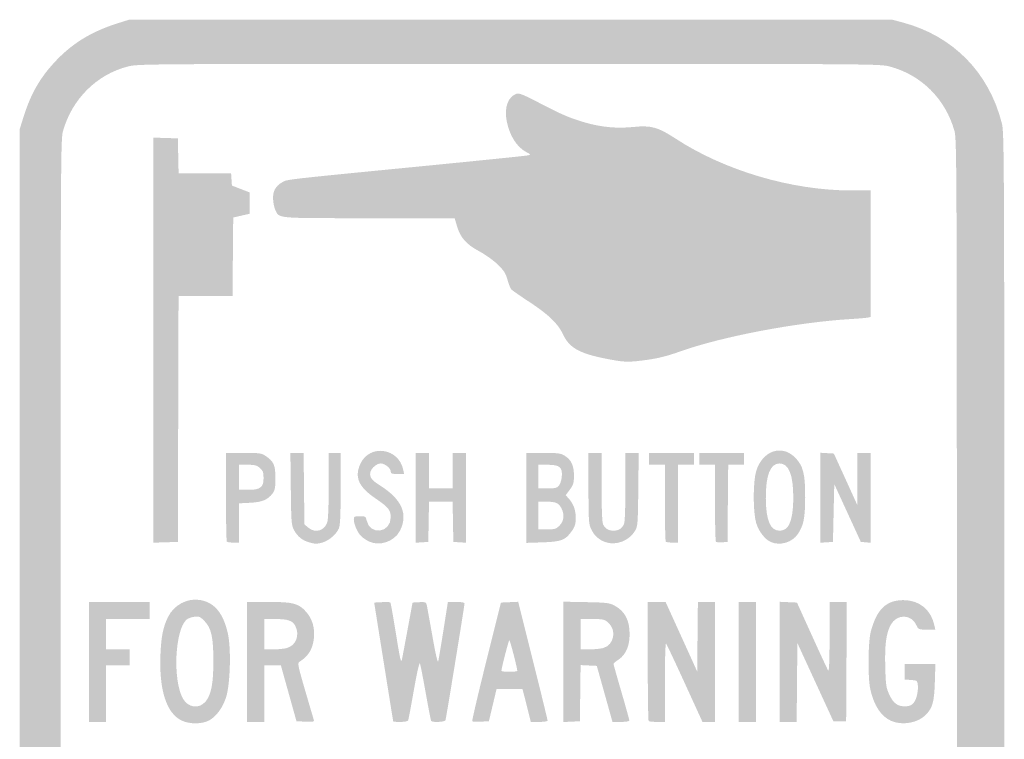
# Model space of a CAD drawing. Header units: inches. Extents: x -4.4 to 4.4, y -6 to 6.
# Tile 2 of 2: x -4.4 to 4.4, y -0.4 to 6. Entities that reach past the tile are written whole.
import ezdxf

# ---------------------------------------------------------------- set-up
doc = ezdxf.new("R2010")
doc.units = ezdxf.units.IN
doc.header["$MEASUREMENT"] = 0

msp = doc.modelspace()

# ---------------------------------------------------------------- hatches: boundary and pattern name
h = msp.add_hatch(color=7)
edge = h.paths.add_edge_path()
edge.add_spline(control_points=[(-3.404, -5.9877), (-3.6429, -5.9474), (-3.8879, -5.8172), (-4.0597, -5.6393), (-4.2083, -5.4855), (-4.293, -5.3403), (-4.3613, -5.1224)], knot_values=[0, 0, 0, 0, 1, 1, 1, 2, 2, 2, 2], degree=3, periodic=0)
edge.add_line((-4.3613, -5.1224), (-4.3941, -5.0176))
edge.add_line((-4.3941, -5.0176), (-4.3941, 0))
edge.add_line((-4.3941, 0), (-4.3941, 5.0176))
edge.add_line((-4.3941, 5.0176), (-4.3613, 5.1224))
edge.add_spline(control_points=[(-4.3613, 5.1224), (-4.293, 5.3403), (-4.2083, 5.4855), (-4.0597, 5.6393), (-3.9146, 5.7896), (-3.7437, 5.8918), (-3.521, 5.9617)], knot_values=[0, 0, 0, 0, 1, 1, 1, 2, 2, 2, 2], degree=3, periodic=0)
edge.add_line((-3.521, 5.9617), (-3.4176, 5.9941))
edge.add_line((-3.4176, 5.9941), (-0.0118, 5.9941))
edge.add_line((-0.0118, 5.9941), (3.3941, 5.9941))
edge.add_line((3.3941, 5.9941), (3.4898, 5.9686))
edge.add_spline(control_points=[(3.4898, 5.9686), (3.9373, 5.849), (4.2579, 5.5226), (4.3719, 5.0706), (4.3935, 4.9847), (4.3941, 4.8473), (4.3941, 0), (4.3941, -4.8473), (4.3935, -4.9847), (4.3719, -5.0706), (4.2586, -5.5198), (3.9465, -5.8399), (3.4962, -5.9684)], knot_values=[0, 0, 0, 0, 1, 1, 1, 2, 2, 2, 3, 3, 3, 4, 4, 4, 4], degree=3, periodic=0)
edge.add_line((3.4962, -5.9684), (3.4059, -5.9941))
edge.add_line((3.4059, -5.9941), (0.0294, -5.9957))
edge.add_spline(control_points=[(0.0294, -5.9957), (-1.8276, -5.9966), (-3.3727, -5.993), (-3.404, -5.9877)], knot_values=[0, 0, 0, 0, 1, 1, 1, 1], degree=3, periodic=0)
edge = h.paths.add_edge_path(flags=0)
edge.add_spline(control_points=[(3.3675, -5.5773), (3.6506, -5.5048), (3.8705, -5.2867), (3.9495, -5), (3.9696, -4.9271), (3.9706, -4.695), (3.9706, 0), (3.9706, 4.695), (3.9696, 4.9271), (3.9495, 5), (3.8705, 5.2867), (3.6506, 5.5048), (3.3675, 5.5773), (3.2807, 5.5995), (3.2012, 5.6), (-0.0294, 5.6), (-3.2832, 5.6), (-3.3389, 5.5996), (-3.4281, 5.5768), (-3.7068, 5.5055), (-3.9267, 5.2868), (-4.0078, 5), (-4.0286, 4.9263), (-4.0294, 4.7441), (-4.0294, 0), (-4.0294, -4.7441), (-4.0286, -4.9263), (-4.0078, -5), (-3.9273, -5.2844), (-3.708, -5.5041), (-3.4328, -5.5763), (-3.3494, -5.5981), (-3.2552, -5.5987), (-0.0342, -5.5994), (3.2023, -5.6), (3.2806, -5.5995), (3.3675, -5.5773)], knot_values=[0, 0, 0, 0, 1, 1, 1, 2, 2, 2, 3, 3, 3, 4, 4, 4, 5, 5, 5, 6, 6, 6, 7, 7, 7, 8, 8, 8, 9, 9, 9, 10, 10, 10, 11, 11, 11, 12, 12, 12, 12], degree=3, periodic=0)
h = msp.add_hatch(color=7)
edge = h.paths.add_edge_path()
edge.add_spline(control_points=[(0.8888, 2.9602), (0.6127, 3.01), (0.5158, 3.0599), (0.458, 3.1822), (0.4104, 3.283), (0.3275, 3.3631), (0.1523, 3.4778), (0.071, 3.531), (-0.0011, 3.5815), (-0.0081, 3.5902), (-0.015, 3.5988), (-0.0297, 3.6373), (-0.0407, 3.6757), (-0.0571, 3.733), (-0.0729, 3.7573), (-0.1283, 3.811), (-0.166, 3.8475), (-0.2396, 3.8999), (-0.2945, 3.9294), (-0.4098, 3.9914), (-0.4606, 4.0492), (-0.4914, 4.1541)], knot_values=[0, 0, 0, 0, 1, 1, 1, 2, 2, 2, 3, 3, 3, 4, 4, 4, 5, 5, 5, 6, 6, 6, 7, 7, 7, 7], degree=3, periodic=0)
edge.add_line((-0.4914, 4.1541), (-0.5118, 4.2235))
edge.add_line((-0.5118, 4.2235), (-1.2768, 4.2235))
edge.add_spline(control_points=[(-1.2768, 4.2235), (-2.1169, 4.2235), (-2.0733, 4.2198), (-2.112, 4.2945), (-2.1217, 4.3133), (-2.1309, 4.3576), (-2.1325, 4.3929), (-2.1357, 4.4655), (-2.1125, 4.5079), (-2.0493, 4.5449), (-2.0068, 4.5698), (-2.0333, 4.5668), (-0.7941, 4.688), (-0.2959, 4.7368), (0.125, 4.7798), (0.1412, 4.7835), (0.1703, 4.7903), (0.1701, 4.7906), (0.1294, 4.8118), (0.0437, 4.8563), (-0.022, 4.9598), (-0.0474, 5.0904), (-0.0712, 5.2123), (-0.0343, 5.311), (0.044, 5.3347), (0.0636, 5.3406), (0.1131, 5.3202), (0.2381, 5.2547), (0.4376, 5.1502), (0.5168, 5.1162), (0.6548, 5.0763), (0.7968, 5.0351), (0.9364, 5.0224), (1.0836, 5.0371), (1.2415, 5.0529), (1.3031, 5.0361), (1.4568, 4.9355), (1.896, 4.6479), (2.4959, 4.4706), (3.03, 4.4706)], knot_values=[0, 0, 0, 0, 1, 1, 1, 2, 2, 2, 3, 3, 3, 4, 4, 4, 5, 5, 5, 6, 6, 6, 7, 7, 7, 8, 8, 8, 9, 9, 9, 10, 10, 10, 11, 11, 11, 12, 12, 12, 13, 13, 13, 13], degree=3, periodic=0)
edge.add_line((3.03, 4.4706), (3.2, 4.4706))
edge.add_line((3.2, 4.4706), (3.2, 3.9061))
edge.add_line((3.2, 3.9061), (3.2, 3.3416))
edge.add_line((3.2, 3.3416), (3.1735, 3.3362))
edge.add_spline(control_points=[(3.1735, 3.3362), (3.159, 3.3333), (3.092, 3.3276), (3.0248, 3.3236), (2.5426, 3.295), (1.8679, 3.1665), (1.4941, 3.0321), (1.391, 2.9951), (1.3063, 2.9736), (1.2108, 2.9602), (1.0501, 2.9378), (1.013, 2.9378), (0.8888, 2.9602)], knot_values=[0, 0, 0, 0, 1, 1, 1, 2, 2, 2, 3, 3, 3, 4, 4, 4, 4], degree=3, periodic=0)
for points in [[(-3.2, 3.1353), (-3.2, 4.9421), (-3.0912, 4.9387), (-2.9824, 4.9353), (-2.9791, 4.7794), (-2.9758, 4.6235), (-2.7415, 4.6235), (-2.5072, 4.6235), (-2.5036, 4.5689), (-2.5, 4.5143), (-2.4206, 4.4837), (-2.3412, 4.4531), (-2.3412, 4.358), (-2.3412, 4.2629), (-2.4147, 4.2462), (-2.4882, 4.2294), (-2.4914, 3.8794), (-2.4945, 3.5294), (-2.7354, 3.5294), (-2.9763, 3.5294), (-2.9794, 2.4324), (-2.9824, 1.3353), (-3.0912, 1.3319), (-3.2, 1.3285), (-3.2, 3.1353)], [(-0.8588, 1.7288), (-0.8588, 2.1294), (-0.8, 2.1294), (-0.7412, 2.1294), (-0.7412, 1.9706), (-0.7412, 1.8118), (-0.6353, 1.8118), (-0.5294, 1.8118), (-0.5294, 1.9706), (-0.5294, 2.1294), (-0.4706, 2.1294), (-0.4118, 2.1294), (-0.4118, 1.7288), (-0.4118, 1.3281), (-0.4676, 1.3317), (-0.5235, 1.3353), (-0.5268, 1.5147), (-0.53, 1.6941), (-0.6353, 1.6941), (-0.7406, 1.6941), (-0.7438, 1.5147), (-0.7471, 1.3353), (-0.8029, 1.3317), (-0.8588, 1.3281), (-0.8588, 1.7288)], [(2.7529, 1.7294), (2.7529, 2.1306), (2.813, 2.1271), (2.873, 2.1235), (2.9774, 1.8941), (3.0819, 1.6647), (3.0821, 1.8971), (3.0824, 2.1294), (3.1412, 2.1294), (3.2, 2.1294), (3.2, 1.7287), (3.2, 1.328), (3.1568, 1.3316), (3.1135, 1.3353), (2.995, 1.5932), (2.8765, 1.8511), (2.8706, 1.5932), (2.8647, 1.3353), (2.8088, 1.3317), (2.7529, 1.3281), (2.7529, 1.7294)], [(-3.7765, 0.2647), (-3.7765, 0.8), (-3.5059, 0.8), (-3.2353, 0.8), (-3.2353, 0.7235), (-3.2353, 0.6471), (-3.4294, 0.6471), (-3.6235, 0.6471), (-3.6235, 0.5118), (-3.6235, 0.3765), (-3.5176, 0.3765), (-3.4118, 0.3765), (-3.4118, 0.3059), (-3.4118, 0.2353), (-3.5176, 0.2353), (-3.6235, 0.2353), (-3.6235, -0.0176), (-3.6235, -0.2706), (-3.7, -0.2706), (-3.7765, -0.2706), (-3.7765, 0.2647)], [(2.0235, 0.2647), (2.0235, 0.8), (2.1, 0.8), (2.1765, 0.8), (2.1765, 0.2647), (2.1765, -0.2706), (2.1, -0.2706), (2.0235, -0.2706), (2.0235, 0.2647)]]:
    msp.add_hatch(color=7).paths.add_polyline_path(points)
h = msp.add_hatch(color=7)
edge = h.paths.add_edge_path()
edge.add_spline(control_points=[(-1.2765, 1.3392), (-1.3024, 1.3515), (-1.3352, 1.3743), (-1.3494, 1.3898), (-1.3815, 1.4246), (-1.4118, 1.4952), (-1.4118, 1.5349), (-1.4118, 1.5624), (-1.4077, 1.5647), (-1.3585, 1.5647), (-1.3088, 1.5647), (-1.3048, 1.5624), (-1.2983, 1.5296), (-1.2705, 1.3907), (-1.0819, 1.4129), (-1.0826, 1.555), (-1.083, 1.6211), (-1.1019, 1.6442), (-1.2237, 1.727), (-1.3688, 1.8257), (-1.4069, 1.9143), (-1.3542, 2.0303), (-1.2723, 2.2105), (-1.0125, 2.176), (-0.9709, 1.9794)], knot_values=[0, 0, 0, 0, 1, 1, 1, 2, 2, 2, 3, 3, 3, 4, 4, 4, 5, 5, 5, 6, 6, 6, 7, 7, 7, 8, 8, 8, 8], degree=3, periodic=0)
edge.add_line((-0.9709, 1.9794), (-0.9628, 1.9412))
edge.add_line((-0.9628, 1.9412), (-1.0226, 1.9412))
edge.add_spline(control_points=[(-1.0226, 1.9412), (-1.0738, 1.9412), (-1.0824, 1.9444), (-1.0824, 1.9639), (-1.0824, 1.9922), (-1.1356, 2.0353), (-1.1706, 2.0353), (-1.206, 2.0353), (-1.2545, 1.9954), (-1.2637, 1.9588), (-1.2746, 1.9154), (-1.254, 1.8864), (-1.1787, 1.8391), (-0.9827, 1.716), (-0.9244, 1.5835), (-1.0005, 1.4342), (-1.0491, 1.339), (-1.1808, 1.2936), (-1.2765, 1.3392)], knot_values=[0, 0, 0, 0, 1, 1, 1, 2, 2, 2, 3, 3, 3, 4, 4, 4, 5, 5, 5, 6, 6, 6, 6], degree=3, periodic=0)
h = msp.add_hatch(color=7)
edge = h.paths.add_edge_path()
edge.add_spline(control_points=[(2.3115, 1.334), (2.2577, 1.3575), (2.203, 1.4276), (2.1798, 1.503), (2.1502, 1.5988), (2.1503, 1.8721), (2.1799, 1.9681), (2.2355, 2.1481), (2.4064, 2.2081), (2.5254, 2.0894), (2.5991, 2.0158), (2.6179, 1.9417), (2.6167, 1.7294), (2.6158, 1.5466), (2.6025, 1.481), (2.5509, 1.4048), (2.5006, 1.3305), (2.3928, 1.2986), (2.3115, 1.334)], knot_values=[0, 0, 0, 0, 1, 1, 1, 2, 2, 2, 3, 3, 3, 4, 4, 4, 5, 5, 5, 6, 6, 6, 6], degree=3, periodic=0)
edge = h.paths.add_edge_path(flags=0)
edge.add_spline(control_points=[(2.4435, 1.4529), (2.486, 1.4828), (2.5099, 1.5789), (2.5105, 1.7235), (2.5115, 1.9325), (2.4712, 2.0353), (2.3882, 2.0353), (2.3052, 2.0353), (2.2644, 1.9316), (2.2655, 1.7235), (2.2665, 1.5275), (2.3058, 1.4353), (2.3882, 1.4353), (2.4048, 1.4353), (2.4296, 1.4432), (2.4435, 1.4529)], knot_values=[0, 0, 0, 0, 1, 1, 1, 2, 2, 2, 3, 3, 3, 4, 4, 4, 5, 5, 5, 5], degree=3, periodic=0)
h = msp.add_hatch(color=7)
edge = h.paths.add_edge_path()
edge.add_spline(control_points=[(-2.5451, 1.3373), (-2.5494, 1.3416), (-2.5529, 1.5216), (-2.5529, 1.7373)], knot_values=[0, 0, 0, 0, 1, 1, 1, 1], degree=3, periodic=0)
edge.add_line((-2.5529, 1.7373), (-2.5529, 2.1294))
edge.add_line((-2.5529, 2.1294), (-2.3959, 2.1294))
edge.add_spline(control_points=[(-2.3959, 2.1294), (-2.2523, 2.1294), (-2.2354, 2.1271), (-2.1999, 2.1029), (-2.1255, 2.0523), (-2.1118, 2.0216), (-2.1118, 1.9059), (-2.1118, 1.8184), (-2.1157, 1.7964), (-2.1365, 1.7685), (-2.1792, 1.7112), (-2.2295, 1.6902), (-2.3372, 1.6845)], knot_values=[0, 0, 0, 0, 1, 1, 1, 2, 2, 2, 3, 3, 3, 4, 4, 4, 4], degree=3, periodic=0)
edge.add_line((-2.3372, 1.6845), (-2.4353, 1.6794))
edge.add_line((-2.4353, 1.6794), (-2.4353, 1.5044))
edge.add_line((-2.4353, 1.5044), (-2.4353, 1.3294))
edge.add_line((-2.4353, 1.3294), (-2.4863, 1.3294))
edge.add_spline(control_points=[(-2.4863, 1.3294), (-2.5143, 1.3294), (-2.5408, 1.3329), (-2.5451, 1.3373)], knot_values=[0, 0, 0, 0, 1, 1, 1, 1], degree=3, periodic=0)
edge = h.paths.add_edge_path(flags=0)
edge.add_spline(control_points=[(-2.2454, 1.8225), (-2.2227, 1.8409), (-2.2176, 1.8561), (-2.2176, 1.9059), (-2.2176, 1.958), (-2.2224, 1.9708), (-2.2507, 1.9951), (-2.2782, 2.0188), (-2.2963, 2.0235), (-2.3595, 2.0235)], knot_values=[0, 0, 0, 0, 1, 1, 1, 2, 2, 2, 3, 3, 3, 3], degree=3, periodic=0)
edge.add_line((-2.3595, 2.0235), (-2.4353, 2.0235))
edge.add_line((-2.4353, 2.0235), (-2.4353, 1.9118))
edge.add_line((-2.4353, 1.9118), (-2.4353, 1.8))
edge.add_line((-2.4353, 1.8), (-2.3542, 1.8))
edge.add_spline(control_points=[(-2.3542, 1.8), (-2.292, 1.8), (-2.2668, 1.8052), (-2.2454, 1.8225)], knot_values=[0, 0, 0, 0, 1, 1, 1, 1], degree=3, periodic=0)
h = msp.add_hatch(color=7)
edge = h.paths.add_edge_path()
edge.add_spline(control_points=[(-1.8113, 1.3315), (-1.8713, 1.3487), (-1.9148, 1.3839), (-1.9444, 1.4392), (-1.9693, 1.4859), (-1.9708, 1.5035), (-1.9742, 1.8088)], knot_values=[0, 0, 0, 0, 1, 1, 1, 2, 2, 2, 2], degree=3, periodic=0)
edge.add_line((-1.9742, 1.8088), (-1.9779, 2.1294))
edge.add_line((-1.9779, 2.1294), (-1.9189, 2.1294))
edge.add_line((-1.9189, 2.1294), (-1.8599, 2.1294))
edge.add_line((-1.8599, 2.1294), (-1.8564, 1.8107))
edge.add_line((-1.8564, 1.8107), (-1.8529, 1.492))
edge.add_line((-1.8529, 1.492), (-1.8199, 1.4637))
edge.add_spline(control_points=[(-1.8199, 1.4637), (-1.7562, 1.4089), (-1.6699, 1.4346), (-1.6476, 1.5151), (-1.6408, 1.5396), (-1.6354, 1.6841), (-1.6354, 1.8441)], knot_values=[0, 0, 0, 0, 1, 1, 1, 2, 2, 2, 2], degree=3, periodic=0)
edge.add_line((-1.6354, 1.8441), (-1.6353, 2.1294))
edge.add_line((-1.6353, 2.1294), (-1.5824, 2.1294))
edge.add_line((-1.5824, 2.1294), (-1.5294, 2.1294))
edge.add_line((-1.5294, 2.1294), (-1.5294, 1.8114))
edge.add_spline(control_points=[(-1.5294, 1.8114), (-1.5294, 1.5709), (-1.5333, 1.4841), (-1.5453, 1.4553), (-1.5663, 1.405), (-1.6356, 1.3455), (-1.6909, 1.3301), (-1.7429, 1.3157), (-1.7568, 1.3158), (-1.8113, 1.3315)], knot_values=[0, 0, 0, 0, 1, 1, 1, 2, 2, 2, 3, 3, 3, 3], degree=3, periodic=0)
h = msp.add_hatch(color=7)
edge = h.paths.add_edge_path()
edge.add_line((0.1294, 1.728), (0.1294, 2.1294))
edge.add_line((0.1294, 2.1294), (0.2794, 2.1294))
edge.add_spline(control_points=[(0.2794, 2.1294), (0.4083, 2.1293), (0.4348, 2.126), (0.4678, 2.1059), (0.5284, 2.069), (0.5528, 2.0181), (0.5529, 1.9288), (0.5529, 1.8609), (0.5485, 1.8457), (0.5162, 1.8017)], knot_values=[0, 0, 0, 0, 1, 1, 1, 2, 2, 2, 3, 3, 3, 3], degree=3, periodic=0)
edge.add_line((0.5162, 1.8017), (0.4794, 1.7517))
edge.add_line((0.4794, 1.7517), (0.503, 1.7259))
edge.add_spline(control_points=[(0.503, 1.7259), (0.5485, 1.6761), (0.5694, 1.62), (0.5689, 1.5495), (0.5685, 1.4936), (0.5622, 1.4725), (0.5341, 1.4324), (0.4769, 1.3511), (0.4404, 1.3369), (0.2741, 1.3314)], knot_values=[0, 0, 0, 0, 1, 1, 1, 2, 2, 2, 3, 3, 3, 3], degree=3, periodic=0)
edge.add_line((0.2741, 1.3314), (0.1294, 1.3266))
edge.add_line((0.1294, 1.3266), (0.1294, 1.728))
edge = h.paths.add_edge_path(flags=0)
edge.add_spline(control_points=[(0.4244, 1.4814), (0.464, 1.521), (0.4703, 1.5791), (0.4411, 1.6355), (0.4168, 1.6825), (0.3901, 1.6941), (0.3067, 1.6941)], knot_values=[0, 0, 0, 0, 1, 1, 1, 2, 2, 2, 2], degree=3, periodic=0)
edge.add_line((0.3067, 1.6941), (0.2353, 1.6941))
edge.add_line((0.2353, 1.6941), (0.2353, 1.5706))
edge.add_line((0.2353, 1.5706), (0.2353, 1.4471))
edge.add_line((0.2353, 1.4471), (0.3127, 1.4471))
edge.add_spline(control_points=[(0.3127, 1.4471), (0.3825, 1.4471), (0.3934, 1.4504), (0.4244, 1.4814)], knot_values=[0, 0, 0, 0, 1, 1, 1, 1], degree=3, periodic=0)
edge = h.paths.add_edge_path(flags=0)
edge.add_spline(control_points=[(0.4175, 1.8352), (0.4294, 1.8483), (0.4412, 1.884), (0.4443, 1.9162), (0.4524, 2.0013), (0.4262, 2.0235), (0.3176, 2.0235)], knot_values=[0, 0, 0, 0, 1, 1, 1, 2, 2, 2, 2], degree=3, periodic=0)
edge.add_line((0.3176, 2.0235), (0.2353, 2.0235))
edge.add_line((0.2353, 2.0235), (0.2353, 1.9176))
edge.add_line((0.2353, 1.9176), (0.2353, 1.8118))
edge.add_line((0.2353, 1.8118), (0.3158, 1.8118))
edge.add_spline(control_points=[(0.3158, 1.8118), (0.3813, 1.8118), (0.4003, 1.8161), (0.4175, 1.8352)], knot_values=[0, 0, 0, 0, 1, 1, 1, 1], degree=3, periodic=0)
h = msp.add_hatch(color=7)
edge = h.paths.add_edge_path()
edge.add_spline(control_points=[(0.8312, 1.3342), (0.7726, 1.3559), (0.7316, 1.3943), (0.7046, 1.4529), (0.6852, 1.4949), (0.6828, 1.5339), (0.6826, 1.8147)], knot_values=[0, 0, 0, 0, 1, 1, 1, 2, 2, 2, 2], degree=3, periodic=0)
edge.add_line((0.6826, 1.8147), (0.6824, 2.1294))
edge.add_line((0.6824, 2.1294), (0.7412, 2.1294))
edge.add_line((0.7412, 2.1294), (0.8, 2.1294))
edge.add_line((0.8, 2.1294), (0.8, 1.8228))
edge.add_spline(control_points=[(0.8, 1.8228), (0.8, 1.6122), (0.8043, 1.508), (0.8137, 1.4904), (0.8345, 1.4514), (0.8605, 1.436), (0.9059, 1.436), (0.9513, 1.436), (0.9773, 1.4514), (0.9981, 1.4904), (1.0075, 1.508), (1.0118, 1.6122), (1.0118, 1.8228)], knot_values=[0, 0, 0, 0, 1, 1, 1, 2, 2, 2, 3, 3, 3, 4, 4, 4, 4], degree=3, periodic=0)
edge.add_line((1.0118, 1.8228), (1.0118, 2.1294))
edge.add_line((1.0118, 2.1294), (1.0713, 2.1294))
edge.add_line((1.0713, 2.1294), (1.1308, 2.1294))
edge.add_line((1.1308, 2.1294), (1.1272, 1.8029))
edge.add_spline(control_points=[(1.1272, 1.8029), (1.1238, 1.4988), (1.1219, 1.4737), (1.0994, 1.4355), (1.0461, 1.3446), (0.9257, 1.2992), (0.8312, 1.3342)], knot_values=[0, 0, 0, 0, 1, 1, 1, 2, 2, 2, 2], degree=3, periodic=0)
h = msp.add_hatch(color=7)
edge = h.paths.add_edge_path()
edge.add_spline(control_points=[(1.3725, 1.3373), (1.3682, 1.3416), (1.3647, 1.4977), (1.3647, 1.6843)], knot_values=[0, 0, 0, 0, 1, 1, 1, 1], degree=3, periodic=0)
edge.add_line((1.3647, 1.6843), (1.3647, 2.0235))
edge.add_line((1.3647, 2.0235), (1.2941, 2.0235))
edge.add_line((1.2941, 2.0235), (1.2235, 2.0235))
edge.add_line((1.2235, 2.0235), (1.2235, 2.0765))
edge.add_line((1.2235, 2.0765), (1.2235, 2.1294))
edge.add_line((1.2235, 2.1294), (1.4235, 2.1294))
edge.add_line((1.4235, 2.1294), (1.6235, 2.1294))
edge.add_line((1.6235, 2.1294), (1.6235, 2.0765))
edge.add_line((1.6235, 2.0765), (1.6235, 2.0235))
edge.add_line((1.6235, 2.0235), (1.5529, 2.0235))
edge.add_line((1.5529, 2.0235), (1.4824, 2.0235))
edge.add_line((1.4824, 2.0235), (1.4824, 1.6765))
edge.add_line((1.4824, 1.6765), (1.4824, 1.3294))
edge.add_line((1.4824, 1.3294), (1.4314, 1.3294))
edge.add_spline(control_points=[(1.4314, 1.3294), (1.4033, 1.3294), (1.3769, 1.3329), (1.3725, 1.3373)], knot_values=[0, 0, 0, 0, 1, 1, 1, 1], degree=3, periodic=0)
h = msp.add_hatch(color=7)
edge = h.paths.add_edge_path()
edge.add_spline(control_points=[(1.8202, 1.3367), (1.8155, 1.3413), (1.8118, 1.4977), (1.8118, 1.6843)], knot_values=[0, 0, 0, 0, 1, 1, 1, 1], degree=3, periodic=0)
edge.add_line((1.8118, 1.6843), (1.8118, 2.0235))
edge.add_line((1.8118, 2.0235), (1.7412, 2.0235))
edge.add_line((1.7412, 2.0235), (1.6706, 2.0235))
edge.add_line((1.6706, 2.0235), (1.6706, 2.0765))
edge.add_line((1.6706, 2.0765), (1.6706, 2.1294))
edge.add_line((1.6706, 2.1294), (1.8706, 2.1294))
edge.add_line((1.8706, 2.1294), (2.0706, 2.1294))
edge.add_line((2.0706, 2.1294), (2.0706, 2.0765))
edge.add_line((2.0706, 2.0765), (2.0706, 2.0235))
edge.add_line((2.0706, 2.0235), (2.0002, 2.0235))
edge.add_line((2.0002, 2.0235), (1.9298, 2.0235))
edge.add_line((1.9298, 2.0235), (1.9266, 1.6794))
edge.add_line((1.9266, 1.6794), (1.9235, 1.3353))
edge.add_line((1.9235, 1.3353), (1.876, 1.3318))
edge.add_spline(control_points=[(1.876, 1.3318), (1.8499, 1.3299), (1.8248, 1.3321), (1.8202, 1.3367)], knot_values=[0, 0, 0, 0, 1, 1, 1, 1], degree=3, periodic=0)
h = msp.add_hatch(color=7)
edge = h.paths.add_edge_path()
edge.add_spline(control_points=[(-2.9513, -0.257), (-3.0858, -0.1904), (-3.1515, 0.0181), (-3.1376, 0.3341), (-3.1305, 0.4942), (-3.1143, 0.5745), (-3.0706, 0.6646), (-3.0186, 0.772), (-2.8989, 0.8362), (-2.7856, 0.8173), (-2.6552, 0.7957), (-2.5766, 0.7005), (-2.5353, 0.514), (-2.5059, 0.3811), (-2.515, 0.0635), (-2.5516, -0.0495), (-2.582, -0.1437), (-2.6369, -0.2196), (-2.7005, -0.2556), (-2.7645, -0.2918), (-2.8796, -0.2924), (-2.9513, -0.257)], knot_values=[0, 0, 0, 0, 1, 1, 1, 2, 2, 2, 3, 3, 3, 4, 4, 4, 5, 5, 5, 6, 6, 6, 7, 7, 7, 7], degree=3, periodic=0)
edge = h.paths.add_edge_path(flags=0)
edge.add_spline(control_points=[(-2.7334, -0.0866), (-2.6842, -0.0258), (-2.6656, 0.0722), (-2.6654, 0.2706), (-2.6653, 0.4878), (-2.6837, 0.5684), (-2.7483, 0.633), (-2.7846, 0.6694), (-2.7939, 0.6729), (-2.8365, 0.6672), (-2.8627, 0.6637), (-2.8939, 0.6521), (-2.9057, 0.6413), (-3.0086, 0.5482), (-3.0291, 0.1049), (-2.9382, -0.0606), (-2.8914, -0.1457), (-2.7915, -0.1584), (-2.7334, -0.0866)], knot_values=[0, 0, 0, 0, 1, 1, 1, 2, 2, 2, 3, 3, 3, 4, 4, 4, 5, 5, 5, 6, 6, 6, 6], degree=3, periodic=0)
h = msp.add_hatch(color=7)
edge = h.paths.add_edge_path()
edge.add_line((-2.3647, 0.2647), (-2.3647, 0.8))
edge.add_line((-2.3647, 0.8), (-2.1786, 0.8))
edge.add_spline(control_points=[(-2.1786, 0.8), (-1.9525, 0.8), (-1.9043, 0.7873), (-1.8364, 0.7102), (-1.7822, 0.6486), (-1.7586, 0.5681), (-1.7681, 0.4766), (-1.7781, 0.3792), (-1.8173, 0.3155), (-1.8986, 0.2647), (-1.9153, 0.2543), (-1.9095, 0.2259), (-1.8468, 0.0118), (-1.808, -0.1209), (-1.7732, -0.2389), (-1.7695, -0.2506), (-1.7634, -0.2697), (-1.7703, -0.2714), (-1.8431, -0.2682)], knot_values=[0, 0, 0, 0, 1, 1, 1, 2, 2, 2, 3, 3, 3, 4, 4, 4, 5, 5, 5, 6, 6, 6, 6], degree=3, periodic=0)
edge.add_line((-1.8431, -0.2682), (-1.9235, -0.2647))
edge.add_line((-1.9235, -0.2647), (-1.9935, -0.0147))
edge.add_line((-1.9935, -0.0147), (-2.0634, 0.2353))
edge.add_line((-2.0634, 0.2353), (-2.1376, 0.2353))
edge.add_line((-2.1376, 0.2353), (-2.2118, 0.2353))
edge.add_line((-2.2118, 0.2353), (-2.2118, -0.0176))
edge.add_line((-2.2118, -0.0176), (-2.2118, -0.2706))
edge.add_line((-2.2118, -0.2706), (-2.2882, -0.2706))
edge.add_line((-2.2882, -0.2706), (-2.3647, -0.2706))
edge.add_line((-2.3647, -0.2706), (-2.3647, 0.2647))
edge = h.paths.add_edge_path(flags=0)
edge.add_spline(control_points=[(-2.0094, 0.3887), (-1.9275, 0.4114), (-1.8922, 0.5048), (-1.9344, 0.5865), (-1.9585, 0.6331), (-1.9995, 0.6471), (-2.1123, 0.6471)], knot_values=[0, 0, 0, 0, 1, 1, 1, 2, 2, 2, 2], degree=3, periodic=0)
edge.add_line((-2.1123, 0.6471), (-2.2118, 0.6471))
edge.add_line((-2.2118, 0.6471), (-2.2118, 0.5118))
edge.add_line((-2.2118, 0.5118), (-2.2118, 0.3765))
edge.add_line((-2.2118, 0.3765), (-2.1324, 0.3765))
edge.add_spline(control_points=[(-2.1324, 0.3765), (-2.0887, 0.3766), (-2.0333, 0.382), (-2.0094, 0.3887)], knot_values=[0, 0, 0, 0, 1, 1, 1, 1], degree=3, periodic=0)
h = msp.add_hatch(color=7)
edge = h.paths.add_edge_path()
edge.add_spline(control_points=[(-1.0599, -0.2676), (-1.0606, -0.266), (-1.0991, -0.0265), (-1.1456, 0.2647)], knot_values=[0, 0, 0, 0, 1, 1, 1, 1], degree=3, periodic=0)
edge.add_line((-1.1456, 0.2647), (-1.2302, 0.7941))
edge.add_line((-1.2302, 0.7941), (-1.1608, 0.7977))
edge.add_spline(control_points=[(-1.1608, 0.7977), (-1.1226, 0.7996), (-1.0888, 0.7986), (-1.0857, 0.7955), (-1.0825, 0.7923), (-1.06, 0.6663), (-1.0357, 0.5155), (-0.9975, 0.2786), (-0.9901, 0.2476), (-0.9819, 0.2882), (-0.9767, 0.3141), (-0.9533, 0.4385), (-0.93, 0.5647)], knot_values=[0, 0, 0, 0, 1, 1, 1, 2, 2, 2, 3, 3, 3, 4, 4, 4, 4], degree=3, periodic=0)
edge.add_line((-0.93, 0.5647), (-0.8876, 0.7941))
edge.add_line((-0.8876, 0.7941), (-0.8276, 0.7976))
edge.add_spline(control_points=[(-0.8276, 0.7976), (-0.7732, 0.8008), (-0.7669, 0.7986), (-0.7613, 0.7741), (-0.7579, 0.7592), (-0.735, 0.6336), (-0.7105, 0.4949), (-0.6815, 0.3303), (-0.6634, 0.2526), (-0.6585, 0.2713), (-0.6543, 0.2871), (-0.6332, 0.4125), (-0.6115, 0.55)], knot_values=[0, 0, 0, 0, 1, 1, 1, 2, 2, 2, 3, 3, 3, 4, 4, 4, 4], degree=3, periodic=0)
edge.add_line((-0.6115, 0.55), (-0.5721, 0.8))
edge.add_line((-0.5721, 0.8), (-0.4978, 0.8))
edge.add_spline(control_points=[(-0.4978, 0.8), (-0.4553, 0.8), (-0.4235, 0.7949), (-0.4235, 0.788), (-0.4235, 0.768), (-0.588, -0.2401), (-0.5938, -0.2559), (-0.5997, -0.2719), (-0.7123, -0.277), (-0.7217, -0.2617), (-0.7247, -0.2568), (-0.7465, -0.1443), (-0.7702, -0.0117), (-0.7938, 0.1209), (-0.817, 0.2392), (-0.8216, 0.2511), (-0.8269, 0.2645), (-0.8474, 0.1748), (-0.8755, 0.0158), (-0.9004, -0.1255), (-0.9233, -0.2478), (-0.9264, -0.2559), (-0.9299, -0.2651), (-0.9554, -0.2706), (-0.9954, -0.2706), (-1.0303, -0.2706), (-1.0593, -0.2693), (-1.0599, -0.2676)], knot_values=[0, 0, 0, 0, 1, 1, 1, 2, 2, 2, 3, 3, 3, 4, 4, 4, 5, 5, 5, 6, 6, 6, 7, 7, 7, 8, 8, 8, 9, 9, 9, 9], degree=3, periodic=0)
h = msp.add_hatch(color=7)
edge = h.paths.add_edge_path()
edge.add_spline(control_points=[(-0.3548, -0.2648), (-0.3586, -0.2611), (-0.3024, -0.0213), (-0.2301, 0.2681)], knot_values=[0, 0, 0, 0, 1, 1, 1, 1], degree=3, periodic=0)
edge.add_line((-0.2301, 0.2681), (-0.0986, 0.7941))
edge.add_line((-0.0986, 0.7941), (-0.0215, 0.7976))
edge.add_line((-0.0215, 0.7976), (0.0556, 0.801))
edge.add_line((0.0556, 0.801), (0.1866, 0.2771))
edge.add_spline(control_points=[(0.1866, 0.2771), (0.2587, -0.0111), (0.3176, -0.2522), (0.3176, -0.2587), (0.3176, -0.2655), (0.2852, -0.2706), (0.2426, -0.2706)], knot_values=[0, 0, 0, 0, 1, 1, 1, 2, 2, 2, 2], degree=3, periodic=0)
edge.add_line((0.2426, -0.2706), (0.1676, -0.2706))
edge.add_line((0.1676, -0.2706), (0.142, -0.1676))
edge.add_spline(control_points=[(0.142, -0.1676), (0.128, -0.111), (0.1112, -0.0449), (0.1048, -0.0206)], knot_values=[0, 0, 0, 0, 1, 1, 1, 1], degree=3, periodic=0)
edge.add_line((0.1048, -0.0206), (0.0932, 0.0235))
edge.add_line((0.0932, 0.0235), (-0.0222, 0.0235))
edge.add_line((-0.0222, 0.0235), (-0.1377, 0.0235))
edge.add_line((-0.1377, 0.0235), (-0.172, -0.1206))
edge.add_line((-0.172, -0.1206), (-0.2062, -0.2647))
edge.add_line((-0.2062, -0.2647), (-0.2771, -0.2681))
edge.add_spline(control_points=[(-0.2771, -0.2681), (-0.3161, -0.27), (-0.3511, -0.2685), (-0.3548, -0.2648)], knot_values=[0, 0, 0, 0, 1, 1, 1, 1], degree=3, periodic=0)
edge = h.paths.add_edge_path(flags=0)
edge.add_spline(control_points=[(0.0473, 0.1853), (0.0478, 0.2071), (-0.0174, 0.4588), (-0.0235, 0.4588), (-0.0297, 0.4588), (-0.0949, 0.2071), (-0.0943, 0.1853), (-0.0942, 0.1804), (-0.0624, 0.1765), (-0.0235, 0.1765), (0.0153, 0.1765), (0.0472, 0.1804), (0.0473, 0.1853)], knot_values=[0, 0, 0, 0, 1, 1, 1, 2, 2, 2, 3, 3, 3, 4, 4, 4, 4], degree=3, periodic=0)
h = msp.add_hatch(color=7)
edge = h.paths.add_edge_path()
edge.add_line((0.4588, 0.2651), (0.4588, 0.8019))
edge.add_line((0.4588, 0.8019), (0.6618, 0.798))
edge.add_spline(control_points=[(0.6618, 0.798), (0.8448, 0.7944), (0.8695, 0.7914), (0.914, 0.7677), (1.007, 0.7181), (1.0499, 0.6373), (1.0498, 0.5116), (1.0498, 0.4062), (1.0159, 0.3285), (0.9512, 0.2857), (0.9263, 0.2692), (0.9059, 0.252), (0.9059, 0.2474), (0.9059, 0.2428), (0.9376, 0.1301), (0.9765, -0.003), (1.0153, -0.1361), (1.0471, -0.2508), (1.0471, -0.2578), (1.0471, -0.2657), (1.0182, -0.2706), (0.972, -0.2706)], knot_values=[0, 0, 0, 0, 1, 1, 1, 2, 2, 2, 3, 3, 3, 4, 4, 4, 5, 5, 5, 6, 6, 6, 7, 7, 7, 7], degree=3, periodic=0)
edge.add_line((0.972, -0.2706), (0.8969, -0.2706))
edge.add_line((0.8969, -0.2706), (0.8269, -0.0206))
edge.add_line((0.8269, -0.0206), (0.7568, 0.2294))
edge.add_line((0.7568, 0.2294), (0.6845, 0.2329))
edge.add_line((0.6845, 0.2329), (0.6122, 0.2364))
edge.add_line((0.6122, 0.2364), (0.6091, -0.0142))
edge.add_line((0.6091, -0.0142), (0.6059, -0.2647))
edge.add_line((0.6059, -0.2647), (0.5324, -0.2682))
edge.add_line((0.5324, -0.2682), (0.4588, -0.2717))
edge.add_line((0.4588, -0.2717), (0.4588, 0.2651))
edge = h.paths.add_edge_path(flags=0)
edge.add_spline(control_points=[(0.8153, 0.389), (0.9105, 0.4155), (0.9363, 0.546), (0.8598, 0.6143), (0.8255, 0.645), (0.8164, 0.6471), (0.7175, 0.6471)], knot_values=[0, 0, 0, 0, 1, 1, 1, 2, 2, 2, 2], degree=3, periodic=0)
edge.add_line((0.7175, 0.6471), (0.6118, 0.6471))
edge.add_line((0.6118, 0.6471), (0.6118, 0.5118))
edge.add_line((0.6118, 0.5118), (0.6118, 0.3765))
edge.add_line((0.6118, 0.3765), (0.6912, 0.3765))
edge.add_spline(control_points=[(0.6912, 0.3765), (0.7349, 0.3766), (0.7907, 0.3822), (0.8153, 0.389)], knot_values=[0, 0, 0, 0, 1, 1, 1, 1], degree=3, periodic=0)
h = msp.add_hatch(color=7)
edge = h.paths.add_edge_path()
edge.add_spline(control_points=[(1.2196, -0.2627), (1.2153, -0.2584), (1.2118, -0.0175), (1.2118, 0.2725)], knot_values=[0, 0, 0, 0, 1, 1, 1, 1], degree=3, periodic=0)
edge.add_line((1.2118, 0.2725), (1.2118, 0.8))
edge.add_line((1.2118, 0.8), (1.2913, 0.8))
edge.add_line((1.2913, 0.8), (1.3709, 0.8))
edge.add_line((1.3709, 0.8), (1.5119, 0.4896))
edge.add_line((1.5119, 0.4896), (1.6529, 0.1793))
edge.add_line((1.6529, 0.1793), (1.6561, 0.4896))
edge.add_line((1.6561, 0.4896), (1.6592, 0.8))
edge.add_line((1.6592, 0.8), (1.7355, 0.8))
edge.add_line((1.7355, 0.8), (1.8118, 0.8))
edge.add_line((1.8118, 0.8), (1.8118, 0.2647))
edge.add_line((1.8118, 0.2647), (1.8118, -0.2706))
edge.add_line((1.8118, -0.2706), (1.7559, -0.2705))
edge.add_line((1.7559, -0.2705), (1.7, -0.2705))
edge.add_line((1.7, -0.2705), (1.5426, 0.0736))
edge.add_spline(control_points=[(1.5426, 0.0736), (1.4561, 0.2628), (1.3806, 0.4227), (1.375, 0.4288), (1.3691, 0.4352), (1.3647, 0.2879), (1.3647, 0.0847)], knot_values=[0, 0, 0, 0, 1, 1, 1, 2, 2, 2, 2], degree=3, periodic=0)
edge.add_line((1.3647, 0.0847), (1.3647, -0.2706))
edge.add_line((1.3647, -0.2706), (1.2961, -0.2706))
edge.add_spline(control_points=[(1.2961, -0.2706), (1.2583, -0.2706), (1.2239, -0.2671), (1.2196, -0.2627)], knot_values=[0, 0, 0, 0, 1, 1, 1, 1], degree=3, periodic=0)
h = msp.add_hatch(color=7)
edge = h.paths.add_edge_path()
edge.add_line((2.3882, 0.2652), (2.3882, 0.8011))
edge.add_line((2.3882, 0.8011), (2.4659, 0.7976))
edge.add_line((2.4659, 0.7976), (2.5435, 0.7941))
edge.add_line((2.5435, 0.7941), (2.6769, 0.5))
edge.add_spline(control_points=[(2.6769, 0.5), (2.7502, 0.3382), (2.8156, 0.1979), (2.8221, 0.1882), (2.8302, 0.1762), (2.8341, 0.2702), (2.8346, 0.4853)], knot_values=[0, 0, 0, 0, 1, 1, 1, 2, 2, 2, 2], degree=3, periodic=0)
edge.add_line((2.8346, 0.4853), (2.8353, 0.8))
edge.add_line((2.8353, 0.8), (2.9119, 0.8))
edge.add_line((2.9119, 0.8), (2.9885, 0.8))
edge.add_line((2.9885, 0.8), (2.9854, 0.2676))
edge.add_line((2.9854, 0.2676), (2.9824, -0.2647))
edge.add_line((2.9824, -0.2647), (2.9254, -0.2647))
edge.add_line((2.9254, -0.2647), (2.8685, -0.2647))
edge.add_line((2.8685, -0.2647), (2.7078, 0.0842))
edge.add_line((2.7078, 0.0842), (2.5471, 0.4332))
edge.add_line((2.5471, 0.4332), (2.5439, 0.0813))
edge.add_line((2.5439, 0.0813), (2.5408, -0.2706))
edge.add_line((2.5408, -0.2706), (2.4645, -0.2706))
edge.add_line((2.4645, -0.2706), (2.3882, -0.2706))
edge.add_line((2.3882, -0.2706), (2.3882, 0.2652))
h = msp.add_hatch(color=7)
edge = h.paths.add_edge_path()
edge.add_spline(control_points=[(3.3823, -0.2604), (3.2937, -0.2202), (3.231, -0.125), (3.1985, 0.0187), (3.1749, 0.1225), (3.1778, 0.4446), (3.2032, 0.5382), (3.2564, 0.7352), (3.3411, 0.816), (3.4941, 0.816), (3.6356, 0.816), (3.7396, 0.7313), (3.77, 0.5912)], knot_values=[0, 0, 0, 0, 1, 1, 1, 2, 2, 2, 3, 3, 3, 4, 4, 4, 4], degree=3, periodic=0)
edge.add_line((3.77, 0.5912), (3.7783, 0.5529))
edge.add_line((3.7783, 0.5529), (3.7024, 0.5529))
edge.add_spline(control_points=[(3.7024, 0.5529), (3.6295, 0.5529), (3.6258, 0.5543), (3.6121, 0.5874), (3.5678, 0.6943), (3.4315, 0.6962), (3.3777, 0.5906), (3.3387, 0.5143), (3.3262, 0.4137), (3.3315, 0.221), (3.336, 0.058), (3.3393, 0.035), (3.3671, -0.0255), (3.4035, -0.1046), (3.4407, -0.1324), (3.5089, -0.1315), (3.5473, -0.131), (3.5648, -0.1239), (3.5845, -0.1009), (3.6114, -0.0697), (3.6283, 0.0063), (3.6216, 0.0654), (3.6179, 0.0977), (3.6139, 0.1002), (3.5618, 0.1036)], knot_values=[0, 0, 0, 0, 1, 1, 1, 2, 2, 2, 3, 3, 3, 4, 4, 4, 5, 5, 5, 6, 6, 6, 7, 7, 7, 8, 8, 8, 8], degree=3, periodic=0)
edge.add_line((3.5618, 0.1036), (3.5059, 0.1072))
edge.add_line((3.5059, 0.1072), (3.5059, 0.1771))
edge.add_line((3.5059, 0.1771), (3.5059, 0.2471))
edge.add_line((3.5059, 0.2471), (3.6425, 0.2471))
edge.add_line((3.6425, 0.2471), (3.7791, 0.2471))
edge.add_line((3.7791, 0.2471), (3.7741, 0.0853))
edge.add_spline(control_points=[(3.7741, 0.0853), (3.7685, -0.0904), (3.7546, -0.1424), (3.6964, -0.2044), (3.6253, -0.2803), (3.4821, -0.3058), (3.3823, -0.2604)], knot_values=[0, 0, 0, 0, 1, 1, 1, 2, 2, 2, 2], degree=3, periodic=0)

doc.saveas('drawing.dxf')
